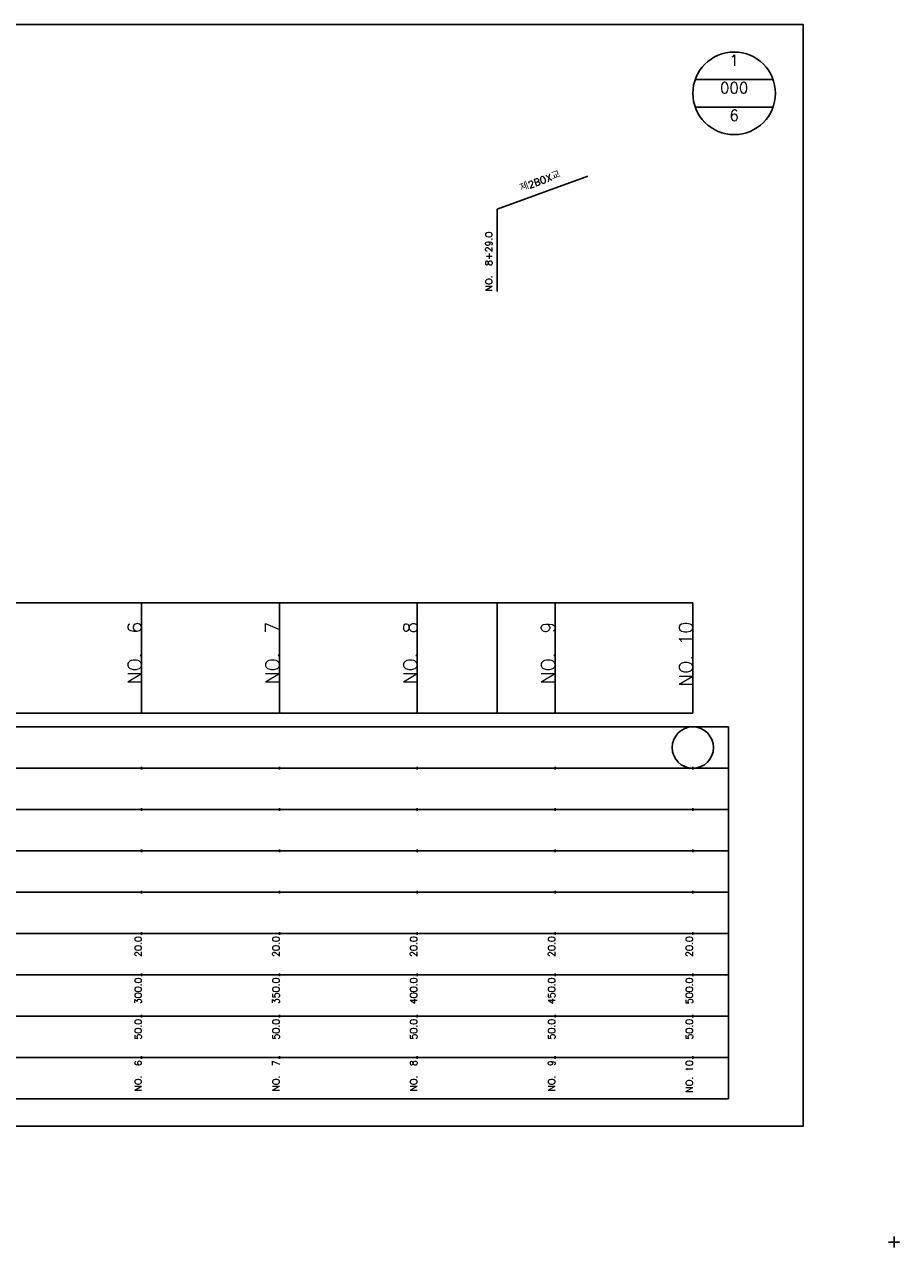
# Model space of a CAD drawing. Extents: x -504 to 685, y -2 to 1934.
# Tile 3 of 9: x 367 to 685, y -2 to 442. Entities that reach past the tile are written whole.
import ezdxf
from ezdxf.enums import TextEntityAlignment as Align

# ---------------------------------------------------------------- set-up
doc = ezdxf.new("R2010")
doc.units = 0
doc.header["$LTSCALE"] = 5
for name, color, linetype in [('BOX', 5, 'CONTINUOUS'), ('DT1', 3, 'CONTINUOUS'), ('DT2', 6, 'CONTINUOUS'), ('LT1', 4, 'CONTINUOUS'), ('ST1', 7, 'CONTINUOUS')]:
    doc.layers.add(name, color=color, linetype=linetype)
doc.styles.add('GHS', font='ROMANS.shx', dxfattribs={"bigfont": 'GHS.shx'})

msp = doc.modelspace()

# ---------------------------------------------------------------- linework, layer by layer
at = {"layer": 'BOX'}
msp.add_lwpolyline([(50, 42), (650, 42), (650, 442), (50, 442), (50, 42)], dxfattribs=at)
at = {"layer": 'LT1', "linetype": 'CONTINUOUS'}
for p, q in [((539, 375), (571.89, 386.97)), ((539, 345), (539, 375))]:
    msp.add_line(p, q, dxfattribs=at)
at = {"layer": 'LT1'}
for p, q in [((410, 192), (410, 232)), ((460, 192), (460, 232)), ((510, 192), (510, 232)), ((539, 192), (539, 232)), ((560, 192), (560, 232)), ((610, 192), (610, 232)), ((410, 225.69), (410, 226.69)), ((460, 225.69), (460, 226.69)), ((510, 225.69), (510, 226.69)), ((560, 225.69), (560, 226.69)), ((610, 225.69), (610, 226.69)), ((110, 192), (610, 192)), ((410, 171.5), (410, 172.5)), ((460, 171.5), (460, 172.5)), ((510, 171.5), (510, 172.5)), ((560, 171.5), (560, 172.5)), ((610, 171.5), (610, 172.5)), ((410, 156.5), (410, 157.5)), ((460, 156.5), (460, 157.5)), ((510, 156.5), (510, 157.5)), ((560, 156.5), (560, 157.5)), ((610, 156.5), (610, 157.5)), ((410, 141.5), (410, 142.5)), ((460, 141.5), (460, 142.5)), ((510, 141.5), (510, 142.5)), ((560, 141.5), (560, 142.5)), ((610, 141.5), (610, 142.5)), ((410, 126.5), (410, 127.5)), ((460, 126.5), (460, 127.5)), ((510, 126.5), (510, 127.5)), ((560, 126.5), (560, 127.5)), ((610, 126.5), (610, 127.5)), ((410, 111.5), (410, 112.5)), ((460, 111.5), (460, 112.5)), ((510, 111.5), (510, 112.5)), ((560, 111.5), (560, 112.5)), ((610, 111.5), (610, 112.5)), ((410, 96.5), (410, 97.5)), ((460, 96.5), (460, 97.5)), ((510, 96.5), (510, 97.5)), ((560, 96.5), (560, 97.5)), ((610, 96.5), (610, 97.5)), ((410, 81.5), (410, 82.5)), ((460, 81.5), (460, 82.5)), ((510, 81.5), (510, 82.5)), ((560, 81.5), (560, 82.5)), ((610, 81.5), (610, 82.5)), ((410, 66.5), (410, 67.5)), ((460, 66.5), (460, 67.5)), ((510, 66.5), (510, 67.5)), ((560, 66.5), (560, 67.5)), ((610, 66.5), (610, 67.5))]:
    msp.add_line(p, q, dxfattribs=at)
msp.add_lwpolyline([(110, 232), (160, 232), (210, 232), (260, 232), (310, 232), (360, 232), (410, 232), (460, 232), (510, 232), (560, 232), (610, 232)], dxfattribs=at)
at = {"layer": 'ST1', "linetype": 'CONTINUOUS'}
for p, q in [((639.14, 422), (610.86, 422)), ((639.14, 412), (610.86, 412))]:
    msp.add_line(p, q, dxfattribs=at)
at = {"layer": 'ST1'}
for p, q in [((80, 187), (623, 187)), ((623, 52), (623, 187)), ((87.5, 172), (623, 172)), ((80, 157), (623, 157)), ((87.5, 142), (623, 142)), ((80, 127), (623, 127)), ((80, 112), (623, 112)), ((80, 97), (623, 97)), ((80, 82), (623, 82)), ((80, 67), (623, 67)), ((80, 52), (623, 52)), ((681, 0), (685, 0)), ((683, -2), (683, 2))]:
    msp.add_line(p, q, dxfattribs=at)
at = {"layer": 'ST1', "linetype": 'CONTINUOUS'}
for centre, radius in [((625, 417), 15), ((610, 179.5), 7.5)]:
    msp.add_circle(centre, radius, dxfattribs=at)

# ---------------------------------------------------------------- texts
at = {"layer": 'DT1', "linetype": 'CONTINUOUS', "style": 'GHS'}
msp.add_text('제2BOX교', height=2.5, rotation=20, dxfattribs=at).set_placement((555, 383.99), align=Align.CENTER)
msp.add_text('NO.  8+29.0', height=2.5, rotation=90, dxfattribs=at).set_placement((537.25, 345.12))
at = {"layer": 'DT1', "style": 'GHS'}
for s, height, p in [('NO.  6', 5, (410, 225.19)), ('NO.  7', 5, (460, 225.19)), ('NO.  8', 5, (510, 225.19)), ('NO.  9', 5, (560, 225.19)), ('NO. 10', 5, (610, 225.19)), (' 20.0', 2.5, (410, 111)), (' 20.0', 2.5, (460, 111)), (' 20.0', 2.5, (510, 111)), (' 20.0', 2.5, (560, 111)), (' 20.0', 2.5, (610, 111)), ('   300.0', 2.5, (410, 96)), ('   350.0', 2.5, (460, 96)), ('   400.0', 2.5, (510, 96)), ('   450.0', 2.5, (560, 96)), ('   500.0', 2.5, (610, 96)), ('  50.0', 2.5, (410, 81)), ('  50.0', 2.5, (460, 81)), ('  50.0', 2.5, (510, 81)), ('  50.0', 2.5, (560, 81)), ('  50.0', 2.5, (610, 81)), ('NO.  6', 2.5, (410, 66)), ('NO.  7', 2.5, (460, 66)), ('NO.  8', 2.5, (510, 66)), ('NO.  9', 2.5, (560, 66)), ('NO. 10', 2.5, (610, 66))]:
    msp.add_text(s, height=height, rotation=90, dxfattribs=at).set_placement(p, align=Align.RIGHT)
at = {"layer": 'DT2', "linetype": 'CONTINUOUS', "style": 'GHS'}
for s, p in [('1', (625, 427)), ('000', (625, 417)), ('6', (625, 407))]:
    msp.add_text(s, height=4, dxfattribs=at).set_placement(p, align=Align.CENTER)

doc.saveas('drawing.dxf')
